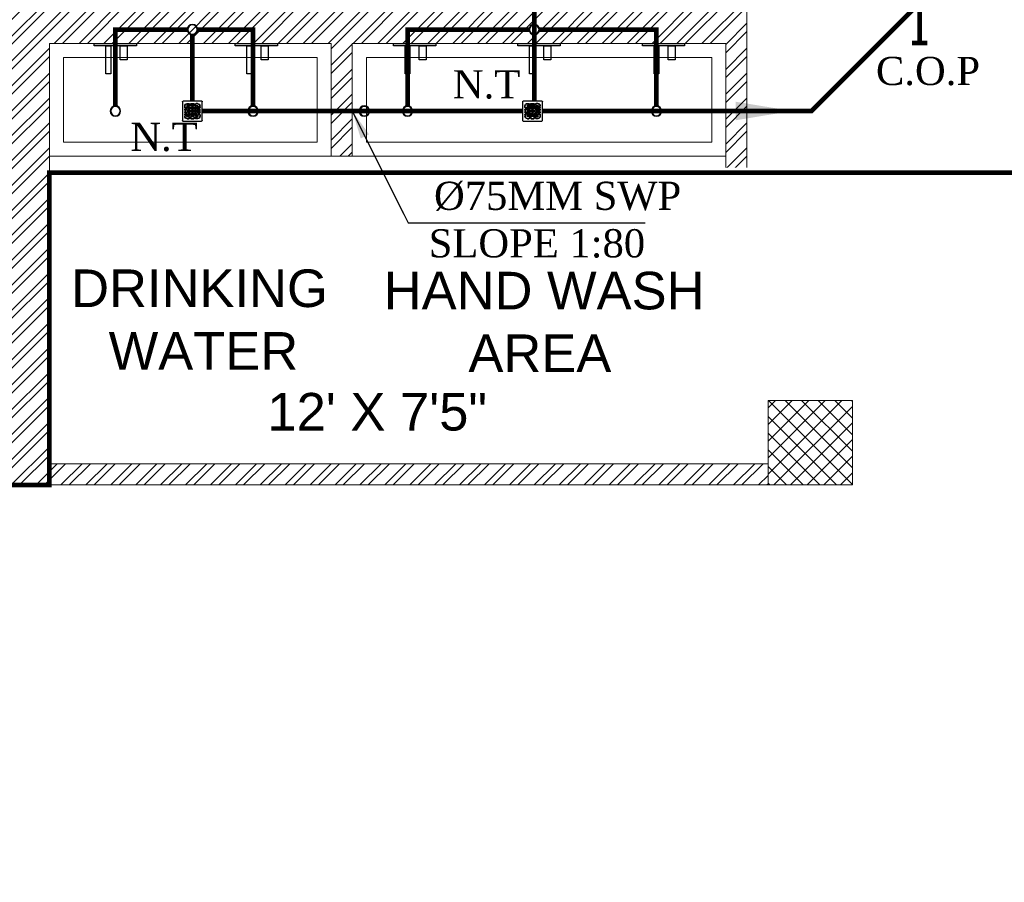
# Model space of a CAD drawing. Header units: inches. Extents: x 119662 to 158499, y 12149 to 20675.
# Tile 50 of 97: x 121952 to 122161, y 19256 to 19440. Entities that reach past the tile are written whole.
import ezdxf

# ---------------------------------------------------------------- set-up
doc = ezdxf.new("R2010")
doc.units = ezdxf.units.IN
doc.header["$MEASUREMENT"] = 0
doc.layers.add('45', color=7, linetype='Continuous')
doc.layers.add('PD_025_TEXT', color=61, linetype='Continuous')
for name, color, linetype, lineweight in [('FLOOR RAISE', 4, 'Continuous', 5), ('PD_BRICK WALL_115', 134, 'Continuous', 30), ('PD_COLUMN', 2, 'Continuous', 60), ('PD_FIXTURE', 21, 'Continuous', 25), ('PD_HATCH', 45, 'Continuous', 9), ('PP- 50DIA Soil Waste Sewer pipe', 54, 'Continuous', 25), ('PP- 75DIA Soil Waste Sewer pipe', 90, 'Continuous', 9), ('PP-TEXT', 7, 'Continuous', 40), ('PP-WWP', 3, 'Continuous', 25)]:
    doc.layers.add(name, color=color, linetype=linetype, lineweight=lineweight)
doc.styles.add('Arial', font='GOTHIC.TTF')
doc.styles.get("Standard").update_dxf_attribs({"font": 'times.ttf', "height": 4})
doc.styles.add('style1', font='arial.ttf', dxfattribs={"height": 500})
doc.styles.add('TIMES NEW ROMAN', font='times.ttf', dxfattribs={"height": 4})
doc.dimstyles.new('ISO-10', dxfattribs={"dimtxt": 6, "dimasz": 0.5, "dimexe": 1.25, "dimexo": 0.625, "dimtad": 1, "dimtoh": 1, "dimdec": 1, "dimlunit": 4, "dimtxsty": 'Standard', "dimblk": 'ARCHTICK', "dimcen": 2.5, "dimclrt": 3, "dimadec": 0, "dimazin": 0, "dimtfac": 1, "dimtdec": 1, "dimtmove": 1, "dimatfit": 3, "dimfxl": 1, "dimarcsym": 0})
doc.dimstyles.new('PP-DIM', dxfattribs={"dimtxt": 4, "dimasz": 1, "dimexe": 1, "dimexo": 1, "dimgap": 0.09, "dimtad": 0, "dimdec": 1, "dimzin": 0, "dimdsep": 46, "dimlunit": 4, "dimtxsty": 'TIMES NEW ROMAN', "dimblk": 'ARCHTICK', "dimcen": 0.09, "dimdle": 1, "dimclrd": 256, "dimclre": 256, "dimclrt": 256, "dimadec": 0, "dimazin": 0, "dimtfac": 1, "dimtdec": 4, "dimtofl": 0, "dimtmove": 1, "dimatfit": 3, "dimfxl": 1, "dimtolj": 1, "dimtzin": 0, "dimlwd": -1, "dimlwe": -1, "dimarcsym": 0})

# ---------------------------------------------------------------- blocks, each defined once
blk = doc.blocks.new('ta0p3456')
at = {"color": 8, "ltscale": 12}
for points in [[(-4.5, 0), (4.5, 0), (4.5, -0.5), (-4.5, -0.5)], [(-1, -0.5), (-1, -6.5), (-2, -6.5), (-2, -0.5)], [(2.5, -0.5), (2.5, -3.5), (1, -3.5), (1, -0.5)]]:
    blk.add_lwpolyline(points, close=True, dxfattribs=at)
blk = doc.blocks.new('FIRST FLOOR')
at = {"layer": 'PD_HATCH', "lineweight": 5}
h = blk.add_hatch(dxfattribs=at)
h.set_pattern_fill('ANSI32', color=251, scale=10)
h.set_pattern_definition([(45, (139238.8868, 19346.3716), (-2.65165, 2.65165), []), (45, (139240.6546, 19346.3716), (-2.65165, 2.65165), [])])
h.paths.add_polyline_path([(139249.66, 19348.45), (139206.41, 19348.45), (139206.41, 19343.95), (139249.66, 19343.95)])
h.paths.add_polyline_path([(139164.41, 19348.45), (139121.16, 19348.45), (139121.16, 19343.95), (139164.41, 19343.95)], flags=17)
h.paths.add_polyline_path([(139207.66, 19260.75), (139207.66, 19265.25), (139121.16, 19265.25), (139121.16, 19420.75), (139044.16, 19420.75), (139044.16, 19364.75), (139082.16, 19364.75), (139082.16, 19369.25), (139048.66, 19369.25), (139048.66, 19416.25), (139116.66, 19416.25), (139116.66, 19369.25), (139112.16, 19369.25), (139112.16, 19364.75), (139116.66, 19364.75), (139116.66, 19316.75), (139112.16, 19316.75), (139112.16, 19312.25), (139116.66, 19312.25), (139116.66, 19265.25), (139060.66, 19265.25), (139060.66, 19260.75), (139194.16, 19260.75), (139194.16, 19254.75), (139198.66, 19254.75), (139198.66, 19260.75)])
h.paths.add_polyline_path([(139249.66, 19265.25), (139249.66, 19260.75), (139411.66, 19260.75), (139411.66, 19265.25), (139258.66, 19265.25), (139258.66, 19354.75), (139318.66, 19354.75), (139318.66, 19330.75), (139323.16, 19330.75), (139323.16, 19354.75), (139402.66, 19354.75), (139402.66, 19326.75), (139407.16, 19326.75), (139407.16, 19485.75), (139411.66, 19485.75), (139411.66, 19490.25), (139402.66, 19490.25), (139402.66, 19363.75), (139258.66, 19363.75), (139258.66, 19579.75), (139249.66, 19579.75)])
h = blk.add_hatch(dxfattribs=at)
h.set_pattern_fill('ANSI37', color=251, scale=20)
h.set_pattern_definition([(45, (284116.9407, 45358.2446), (-1.767766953, 1.767766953), []), (135, (284116.9407, 45358.2446), (-1.767766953, -1.767766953), [])])
h.paths.add_polyline_path([(139429.66, 19278.75), (139429.66, 19260.75), (139411.66, 19260.75), (139411.66, 19278.75)])
at = {"layer": 'PD_BRICK WALL_115', "color": 251, "lineweight": 5}
for points in [[(139411.66, 19265.25), (139258.66, 19265.25), (139258.66, 19354.75), (139318.66, 19354.75), (139318.66, 19330.75), (139323.16, 19330.75), (139323.16, 19354.75), (139402.66, 19354.75), (139402.66, 19326.75), (139407.16, 19326.75), (139407.16, 19485.75), (139411.66, 19485.75), (139411.66, 19490.25), (139402.66, 19490.25), (139402.66, 19363.75), (139258.66, 19363.75), (139258.66, 19579.75), (139249.66, 19579.75), (139249.66, 19265.25), (139249.66, 19265.25)], [(139411.66, 19260.75), (139249.66, 19260.75), (139249.66, 19265.25)]]:
    blk.add_lwpolyline(points, dxfattribs=at)
at = {"layer": 'PD_COLUMN', "color": 251, "lineweight": 5}
blk.add_lwpolyline([(139429.66, 19278.75), (139429.66, 19260.75), (139411.66, 19260.75), (139411.66, 19278.75)], close=True, dxfattribs=at)
at = {"layer": 'PD_FIXTURE', "color": 251, "lineweight": 5, "ltscale": 12}
for p, q in [((139318.66, 19330.75), (139258.66, 19330.75)), ((139402.66, 19330.75), (139323.16, 19330.75))]:
    blk.add_line(p, q, dxfattribs=at)
for points in [[(139261.66, 19333.75), (139315.66, 19333.75), (139315.66, 19351.75), (139261.66, 19351.75)], [(139326.16, 19333.75), (139399.66, 19333.75), (139399.66, 19351.75), (139326.16, 19351.75)]]:
    blk.add_lwpolyline(points, close=True, dxfattribs=at)
at = {"layer": 'PD_FIXTURE', "color": 251, "ltscale": 12}
for p in [(139272.72, 19354.75), (139302.72, 19354.75), (139336.41, 19354.75), (139362.91, 19354.75), (139389.41, 19354.75)]:
    blk.add_blockref('ta0p3456', p, dxfattribs=at)
at = {"layer": 'PD_025_TEXT', "color": 251, "insert": (139453.31, 19338.29), "char_height": 8, "width": 128.4952, "attachment_point": 1, "rotation": 90, "style": 'style1'}
blk.add_mtext('\\pi39.404;7\'4" WIDE\\P\\pi38.269;PASSAGE', dxfattribs=at)
at = {"layer": 'PD_025_TEXT', "color": 251, "char_height": 8, "attachment_point": 1, "style": 'style1'}
for s, insert, width in [('\\pi19.346;DRINKING\\P\\pi24.227; WATER', (139243.96, 19306.63), 91.7722), ('\\pi12.634;HAND WASH \\P\\pi30.661;AREA', (139317.21, 19306.13), 91.7722), ('\\pi23.376;12\' X 7\'5"', (139281.71, 19280.34), 91.7722), ('\\pi62.733;FOYER\\P\\pi58.944;11\'6" X 9\'', (139022.74, 19210.96), 162.9076)]:
    blk.add_mtext(s, dxfattribs=dict(at, insert=insert, width=width))
blk = doc.blocks.new('PP-GRATING')
at = {"linetype": 'Continuous'}
for p, q in [((-49.7, 52.9), (49.7, 52.9)), ((-53.1, -49.4), (-53.1, 49.4)), ((-38.9, 27.3), (-41, 27.3)), ((-41, 27.3), (-41, 19.3)), ((-38.9, 19.3), (-41, 19.3)), ((-41, 6.8), (-41, -6.8)), ((-38.9, 6.8), (-41, 6.8)), ((-38.9, 27.3), (-38.9, 19.3)), ((-38.9, 6.8), (-38.9, -6.8)), ((-36.7, 17), (-32.1, 17)), ((-36.7, 17), (-36.7, 15)), ((-36.7, 15), (-32.1, 15)), ((-32.1, 11.1), (-36.7, 11.1)), ((-36.7, 11.1), (-36.7, 9.1)), ((-32.1, 9.1), (-36.7, 9.1)), ((-32.1, 9.1), (-32.1, 11.1)), ((-29.8, 19.3), (-29.8, 27.3)), ((-27.8, 27.3), (-29.8, 27.3)), ((-29.8, 19.3), (-27.8, 19.3)), ((-29.8, -6.8), (-29.8, 6.8)), ((-29.8, 6.8), (-27.8, 6.8)), ((-27.8, 19.3), (-27.8, 27.3)), ((-27.8, -6.8), (-27.8, 6.8)), ((-27.6, 40.7), (-27.6, 38.6)), ((-19.6, 40.7), (-27.6, 40.7)), ((-19.6, 38.6), (-27.6, 38.6)), ((-27.6, 29.6), (-27.6, 27.5)), ((-27.6, 29.6), (-19.6, 29.6)), ((-27.6, 27.5), (-19.6, 27.5)), ((-23.9, 14.8), (-23.9, 19.3)), ((-21.9, 19.3), (-23.9, 19.3)), ((-21.9, 14.8), (-23.9, 14.8)), ((-23.9, -2.3), (-23.9, 2.3)), ((-21.9, 2.3), (-23.9, 2.3)), ((-21.9, 14.8), (-21.9, 19.3)), ((-21.9, -2.3), (-21.9, 2.3)), ((-19.6, 38.6), (-19.6, 40.7)), ((-19.6, 27.5), (-19.6, 29.6)), ((-19.6, 23.6), (-15.1, 23.6)), ((-19.6, 21.6), (-19.6, 23.6)), ((-19.6, 21.6), (-15.1, 21.6)), ((-15.1, 12.5), (-19.6, 12.5)), ((-19.6, 12.5), (-19.6, 10.5)), ((-15.1, 10.5), (-19.6, 10.5)), ((-19.6, 6.6), (-15.1, 6.6)), ((-19.6, 4.5), (-19.6, 6.6)), ((-19.6, 4.5), (-15.1, 4.5)), ((-17.3, 31.8), (-17.3, 36.4)), ((-15.3, 36.4), (-17.3, 36.4)), ((-17.3, 31.8), (-15.3, 31.8)), ((-15.3, 31.8), (-15.3, 36.4)), ((-15.1, 23.6), (-15.1, 21.6)), ((-15.1, 12.5), (-15.1, 10.5)), ((-15.1, 6.6), (-15.1, 4.5)), ((-12.8, 19.3), (-12.8, 14.8)), ((-10.7, 19.3), (-12.8, 19.3)), ((-12.8, 14.8), (-10.7, 14.8)), ((-12.8, 2.3), (-12.8, -2.3)), ((-10.7, 2.3), (-12.8, 2.3)), ((-11.4, 36.4), (-11.4, 31.8)), ((-9.4, 36.4), (-11.4, 36.4)), ((-11.4, 31.8), (-9.4, 31.8)), ((-10.7, 19.3), (-10.7, 14.8)), ((-10.7, 2.3), (-10.7, -2.3)), ((-9.4, 36.4), (-9.4, 31.8)), ((-7.1, 38.6), (-7.1, 40.7)), ((-7.1, 40.7), (6.5, 40.7)), ((-7.1, 38.6), (6.5, 38.6)), ((-7.1, 29.6), (6.5, 29.6)), ((-7.1, 29.6), (-7.1, 27.5)), ((-7.1, 27.5), (6.5, 27.5)), ((-6.9, 14.8), (-6.9, 19.3)), ((-4.8, 19.3), (-6.9, 19.3)), ((-4.8, 14.8), (-6.9, 14.8)), ((-6.9, -2.3), (-6.9, 2.3)), ((-4.8, 2.3), (-6.9, 2.3)), ((-4.8, 14.8), (-4.8, 19.3)), ((-4.8, -2.3), (-4.8, 2.3)), ((-2.6, 23.6), (2, 23.6)), ((-2.6, 21.6), (-2.6, 23.6)), ((-2.6, 21.6), (2, 21.6)), ((2, 12.5), (-2.6, 12.5)), ((-2.6, 12.5), (-2.6, 10.5)), ((2, 10.5), (-2.6, 10.5)), ((-2.6, 6.6), (2, 6.6)), ((-2.6, 4.5), (-2.6, 6.6)), ((-2.6, 4.5), (2, 4.5)), ((2, 23.6), (2, 21.6)), ((2, 12.5), (2, 10.5)), ((2, 6.6), (2, 4.5)), ((4.3, 19.3), (4.3, 14.8)), ((6.3, 19.3), (4.3, 19.3)), ((4.3, 14.8), (6.3, 14.8)), ((4.3, 2.3), (4.3, -2.3)), ((6.3, 2.3), (4.3, 2.3)), ((6.3, 19.3), (6.3, 14.8)), ((6.3, 2.3), (6.3, -2.3)), ((6.5, 40.7), (6.5, 38.6)), ((6.5, 29.6), (6.5, 27.5)), ((8.8, 31.8), (8.8, 36.4)), ((10.9, 36.4), (8.8, 36.4)), ((8.8, 31.8), (10.9, 31.8)), ((10.2, 14.8), (10.2, 19.3)), ((12.2, 19.3), (10.2, 19.3)), ((12.2, 14.8), (10.2, 14.8)), ((10.2, -2.3), (10.2, 2.3)), ((12.2, 2.3), (10.2, 2.3)), ((10.9, 31.8), (10.9, 36.4)), ((12.2, 14.8), (12.2, 19.3)), ((12.2, -2.3), (12.2, 2.3)), ((14.5, 23.6), (19, 23.6)), ((14.5, 21.6), (14.5, 23.6)), ((14.5, 21.6), (19, 21.6)), ((19, 12.5), (14.5, 12.5)), ((14.5, 12.5), (14.5, 10.5)), ((19, 10.5), (14.5, 10.5)), ((14.5, 6.6), (19, 6.6)), ((14.5, 4.5), (14.5, 6.6)), ((14.5, 4.5), (19, 4.5)), ((14.7, 31.8), (14.7, 36.4)), ((14.7, 36.4), (16.8, 36.4)), ((16.8, 31.8), (14.7, 31.8)), ((16.8, 31.8), (16.8, 36.4)), ((19, 40.7), (27, 40.7)), ((19, 38.6), (19, 40.7)), ((19, 38.6), (27, 38.6)), ((27, 29.6), (19, 29.6)), ((19, 27.5), (19, 29.6)), ((27, 27.5), (19, 27.5)), ((19, 23.6), (19, 21.6)), ((19, 12.5), (19, 10.5)), ((19, 6.6), (19, 4.5)), ((21.3, 19.3), (21.3, 14.8)), ((23.4, 19.3), (21.3, 19.3)), ((21.3, 14.8), (23.4, 14.8)), ((21.3, 2.3), (21.3, -2.3)), ((23.4, 2.3), (21.3, 2.3)), ((23.4, 19.3), (23.4, 14.8)), ((23.4, 2.3), (23.4, -2.3)), ((27, 40.7), (27, 38.6)), ((27, 29.6), (27, 27.5)), ((27.2, 19.3), (27.2, 27.3)), ((27.2, 27.3), (29.3, 27.3)), ((29.3, 19.3), (27.2, 19.3)), ((27.2, -6.8), (27.2, 6.8)), ((29.3, 6.8), (27.2, 6.8)), ((29.3, 19.3), (29.3, 27.3)), ((29.3, -6.8), (29.3, 6.8)), ((36.1, 17), (31.5, 17)), ((36.1, 15), (31.5, 15)), ((31.5, 11.1), (36.1, 11.1)), ((31.5, 9.1), (31.5, 11.1)), ((31.5, 9.1), (36.1, 9.1)), ((36.1, 17), (36.1, 15)), ((36.1, 11.1), (36.1, 9.1)), ((38.4, 27.3), (38.4, 19.3)), ((38.4, 27.3), (40.4, 27.3)), ((38.4, 19.3), (40.4, 19.3)), ((38.4, 6.8), (38.4, -6.8)), ((38.4, 6.8), (40.4, 6.8)), ((40.4, 27.3), (40.4, 19.3)), ((40.4, 6.8), (40.4, -6.8)), ((52.6, 50), (52.6, -48.9)), ((-41, -6.8), (-38.9, -6.8)), ((-41, -27.3), (-41, -19.3)), ((-38.9, -19.3), (-41, -19.3)), ((-38.9, -27.3), (-41, -27.3)), ((-38.9, -27.3), (-38.9, -19.3)), ((-36.7, -9.1), (-32.1, -9.1)), ((-36.7, -9.1), (-36.7, -11.1)), ((-36.7, -11.1), (-32.1, -11.1)), ((-36.7, -17), (-36.7, -15)), ((-36.7, -15), (-32.1, -15)), ((-36.7, -17), (-32.1, -17)), ((-32.1, -9.1), (-32.1, -11.1)), ((-29.8, -6.8), (-27.8, -6.8)), ((-29.8, -19.3), (-27.8, -19.3)), ((-29.8, -19.3), (-29.8, -27.3)), ((-27.8, -27.3), (-29.8, -27.3)), ((-27.8, -19.3), (-27.8, -27.3)), ((-27.6, -27.5), (-19.6, -27.5)), ((-27.6, -29.6), (-27.6, -27.5)), ((-27.6, -29.6), (-19.6, -29.6)), ((-27.6, -40.7), (-27.6, -38.6)), ((-19.6, -38.6), (-27.6, -38.6)), ((-19.6, -40.7), (-27.6, -40.7)), ((-21.9, -2.3), (-23.9, -2.3)), ((-23.9, -19.3), (-23.9, -14.8)), ((-21.9, -14.8), (-23.9, -14.8)), ((-21.9, -19.3), (-23.9, -19.3)), ((-21.9, -19.3), (-21.9, -14.8)), ((-15.1, -4.5), (-19.6, -4.5)), ((-19.6, -4.5), (-19.6, -6.6)), ((-15.1, -6.6), (-19.6, -6.6)), ((-19.6, -10.5), (-15.1, -10.5)), ((-19.6, -12.5), (-19.6, -10.5)), ((-19.6, -12.5), (-15.1, -12.5)), ((-15.1, -21.6), (-19.6, -21.6)), ((-19.6, -21.6), (-19.6, -23.6)), ((-15.1, -23.6), (-19.6, -23.6)), ((-19.6, -27.5), (-19.6, -29.6)), ((-19.6, -38.6), (-19.6, -40.7)), ((-17.3, -31.8), (-17.3, -36.4)), ((-17.3, -31.8), (-15.3, -31.8)), ((-15.3, -36.4), (-17.3, -36.4)), ((-15.3, -31.8), (-15.3, -36.4)), ((-15.1, -4.5), (-15.1, -6.6)), ((-15.1, -10.5), (-15.1, -12.5)), ((-15.1, -21.6), (-15.1, -23.6)), ((-12.8, -2.3), (-10.7, -2.3)), ((-12.8, -14.8), (-12.8, -19.3)), ((-10.7, -14.8), (-12.8, -14.8)), ((-12.8, -19.3), (-10.7, -19.3)), ((-11.4, -36.4), (-11.4, -31.8)), ((-11.4, -31.8), (-9.4, -31.8)), ((-9.4, -36.4), (-11.4, -36.4)), ((-10.7, -14.8), (-10.7, -19.3)), ((-9.4, -36.4), (-9.4, -31.8)), ((-7.1, -27.5), (6.5, -27.5)), ((-7.1, -29.6), (-7.1, -27.5)), ((-7.1, -29.6), (6.5, -29.6)), ((6.5, -38.6), (-7.1, -38.6)), ((-7.1, -38.6), (-7.1, -40.7)), ((6.5, -40.7), (-7.1, -40.7)), ((-4.8, -2.3), (-6.9, -2.3)), ((-6.9, -19.3), (-6.9, -14.8)), ((-4.8, -14.8), (-6.9, -14.8)), ((-4.8, -19.3), (-6.9, -19.3)), ((-4.8, -19.3), (-4.8, -14.8)), ((2, -4.5), (-2.6, -4.5)), ((-2.6, -4.5), (-2.6, -6.6)), ((2, -6.6), (-2.6, -6.6)), ((-2.6, -10.5), (2, -10.5)), ((-2.6, -12.5), (-2.6, -10.5)), ((-2.6, -12.5), (2, -12.5)), ((2, -21.6), (-2.6, -21.6)), ((-2.6, -21.6), (-2.6, -23.6)), ((2, -23.6), (-2.6, -23.6)), ((2, -4.5), (2, -6.6)), ((2, -10.5), (2, -12.5)), ((2, -21.6), (2, -23.6)), ((4.3, -2.3), (6.3, -2.3)), ((4.3, -14.8), (4.3, -19.3)), ((6.3, -14.8), (4.3, -14.8)), ((4.3, -19.3), (6.3, -19.3)), ((6.3, -14.8), (6.3, -19.3)), ((6.5, -29.6), (6.5, -27.5)), ((6.5, -38.7), (6.5, -40.7)), ((8.8, -31.8), (8.8, -36.4)), ((8.8, -31.8), (10.9, -31.8)), ((8.8, -36.4), (10.9, -36.4)), ((12.2, -2.3), (10.2, -2.3)), ((10.2, -19.3), (10.2, -14.8)), ((12.2, -14.8), (10.2, -14.8)), ((12.2, -19.3), (10.2, -19.3)), ((10.9, -31.8), (10.9, -36.4)), ((12.2, -19.3), (12.2, -14.8)), ((19, -4.5), (14.5, -4.5)), ((14.5, -4.5), (14.5, -6.6)), ((19, -6.6), (14.5, -6.6)), ((14.5, -10.5), (19, -10.5)), ((14.5, -12.5), (14.5, -10.5)), ((14.5, -12.5), (19, -12.5)), ((19, -21.6), (14.5, -21.6)), ((14.5, -21.6), (14.5, -23.6)), ((19, -23.6), (14.5, -23.6)), ((14.7, -31.8), (14.7, -36.4)), ((16.8, -31.8), (14.7, -31.8)), ((14.7, -36.4), (16.8, -36.4)), ((16.8, -31.8), (16.8, -36.4)), ((19, -4.5), (19, -6.6)), ((19, -10.5), (19, -12.5)), ((19, -21.6), (19, -23.6)), ((27, -27.5), (19, -27.5)), ((19, -27.5), (19, -29.6)), ((27, -29.6), (19, -29.6)), ((19, -38.6), (19, -40.7)), ((19, -38.6), (27, -38.6)), ((19, -40.7), (27, -40.7)), ((21.3, -2.3), (23.4, -2.3)), ((21.3, -14.8), (21.3, -19.3)), ((23.4, -14.8), (21.3, -14.8)), ((21.3, -19.3), (23.4, -19.3)), ((23.4, -14.8), (23.4, -19.3)), ((27, -29.6), (27, -27.5)), ((27, -40.7), (27, -38.6)), ((29.3, -6.8), (27.2, -6.8)), ((27.2, -19.3), (27.2, -27.3)), ((29.3, -19.3), (27.2, -19.3)), ((27.2, -27.3), (29.3, -27.3)), ((29.3, -19.3), (29.3, -27.3)), ((36.1, -9.1), (31.5, -9.1)), ((31.5, -9.1), (31.5, -11.1)), ((36.1, -11.1), (31.5, -11.1)), ((36.1, -15), (31.5, -15)), ((36.1, -17), (31.5, -17)), ((36.1, -9.1), (36.1, -11.1)), ((36.1, -17), (36.1, -15)), ((40.4, -6.8), (38.4, -6.8)), ((38.4, -19.3), (40.4, -19.3)), ((38.4, -27.3), (38.4, -19.3)), ((38.4, -27.3), (40.4, -27.3)), ((40.4, -27.3), (40.4, -19.3)), ((49.2, -52.3), (-50.3, -52.3))]:
    blk.add_line(p, q, dxfattribs=at)
for centre, radius, start, end in [((-49.7, 49.4), 3.41, 90, 180), ((49.7, 50), 2.84, 360, 90), ((-27.6, 27.3), 13.4, 90, 180), ((-36.7, 19.3), 4.32, 180, 270), ((-36.7, 6.8), 4.32, 90, 180), ((-27.6, 27.3), 11.4, 90, 180), ((-36.7, 19.3), 2.27, 180, 270), ((-36.7, 6.8), 2.27, 90, 180), ((-32.1, 19.3), 4.32, 270, 360), ((-32.1, 19.3), 2.27, 270, 360), ((-32.1, 6.8), 4.32, 360, 90), ((-32.1, 6.8), 2.27, 360, 90), ((-27.6, 27.3), 2.27, 90, 180), ((-27.6, 27.3), 0.227, 90, 180), ((-19.6, 19.3), 4.32, 90, 180), ((-19.6, 14.8), 4.32, 180, 270), ((-19.6, 2.3), 4.32, 90, 180), ((-19.6, 19.3), 2.27, 90, 180), ((-19.6, 19.3), 2.27, 90, 180), ((-19.6, 14.8), 2.27, 180, 270), ((-19.6, 2.3), 2.27, 90, 180), ((-19.6, 2.3), 2.27, 90, 180), ((-19.6, 36.4), 4.32, 360, 90), ((-19.6, 36.4), 2.27, 360, 90), ((-19.6, 31.8), 4.32, 270, 360), ((-19.6, 31.8), 2.27, 270, 360), ((-15.1, 19.3), 4.32, 360, 90), ((-15.1, 19.3), 2.27, 360, 90), ((-15.1, 14.8), 2.27, 270, 360), ((-15.1, 14.8), 4.32, 270, 0), ((-15.1, 2.3), 4.32, 360, 90), ((-15.1, 2.3), 2.27, 360, 90), ((-7.1, 36.4), 4.32, 90, 180), ((-7.1, 31.8), 4.32, 180, 270), ((-7.1, 36.4), 2.27, 90, 180), ((-7.1, 31.8), 2.27, 180, 270), ((-2.6, 19.3), 4.32, 90, 180), ((-2.6, 14.8), 4.32, 180, 270), ((-2.6, 2.3), 4.32, 90, 180), ((-2.6, 19.3), 2.27, 90, 180), ((-2.6, 19.3), 2.27, 90, 180), ((-2.6, 14.8), 2.27, 180, 270), ((-2.6, 2.3), 2.27, 90, 180), ((-2.6, 2.3), 2.27, 90, 180), ((2, 19.3), 4.32, 360, 90), ((2, 19.3), 2.27, 360, 90), ((2, 14.8), 2.27, 270, 0), ((2, 14.8), 4.32, 270, 0), ((2, 2.3), 4.32, 360, 90), ((2, 2.3), 2.27, 360, 90), ((6.5, 36.4), 4.32, 360, 90), ((6.5, 36.4), 2.27, 360, 90), ((6.5, 31.8), 4.32, 270, 360), ((6.5, 31.8), 2.27, 270, 360), ((14.5, 19.3), 4.32, 90, 180), ((14.5, 14.8), 4.32, 180, 270), ((14.5, 2.3), 4.32, 90, 180), ((14.5, 19.3), 2.27, 90, 180), ((14.5, 14.8), 2.27, 180, 270), ((14.5, 2.3), 2.27, 90, 180), ((14.5, 2.3), 2.27, 90, 180), ((19, 36.4), 4.32, 90, 180), ((19, 31.8), 4.32, 180, 270), ((19, 36.4), 2.27, 90, 180), ((19, 31.8), 2.27, 180, 270), ((19, 19.3), 4.32, 360, 90), ((19, 19.3), 2.27, 360, 90), ((19, 14.8), 2.27, 270, 0), ((19, 14.8), 4.32, 270, 0), ((19, 2.3), 4.32, 360, 90), ((19, 2.3), 2.27, 360, 90), ((27, 27.3), 13.4, 0, 90), ((27, 27.3), 11.4, 0, 90), ((27, 27.3), 2.27, 0, 90), ((27, 27.3), 0.227, 0, 90), ((31.5, 19.3), 4.32, 180, 270), ((31.5, 6.8), 4.32, 90, 180), ((31.5, 19.3), 2.27, 180, 270), ((31.5, 6.8), 2.27, 90, 180), ((36.1, 19.3), 2.27, 270, 0), ((36.1, 19.3), 4.32, 270, 0), ((36.1, 6.8), 4.32, 360, 90), ((36.1, 6.8), 2.27, 360, 90), ((-50.7, -49.8), 2.49, 171.2591, 278.7567), ((-36.7, -6.8), 4.32, 180, 270), ((-36.7, -19.3), 4.32, 90, 180), ((-27.6, -27.3), 13.4, 180, 270), ((-36.7, -6.8), 2.27, 180, 270), ((-36.7, -19.3), 2.27, 90, 180), ((-27.6, -27.3), 11.4, 180, 270), ((-32.1, -6.8), 4.32, 270, 360), ((-32.1, -6.8), 2.27, 270, 360), ((-32.1, -19.3), 4.32, 360, 90), ((-32.1, -19.3), 2.27, 360, 90), ((-27.6, -27.3), 2.27, 180, 270), ((-27.6, -27.3), 0.227, 180, 270), ((-19.6, -2.3), 4.32, 180, 270), ((-19.6, -14.8), 4.32, 90, 180), ((-19.6, -19.3), 4.32, 180, 270), ((-19.6, -2.3), 2.27, 180, 270), ((-19.6, -14.8), 2.27, 90, 180), ((-19.6, -14.8), 2.27, 90, 180), ((-19.6, -19.3), 2.27, 180, 270), ((-19.6, -31.8), 4.32, 360, 90), ((-19.6, -31.8), 2.27, 360, 90), ((-19.6, -36.4), 4.32, 270, 0), ((-19.6, -36.4), 2.27, 270, 0), ((-15.1, -2.3), 2.27, 270, 360), ((-15.1, -2.3), 4.32, 270, 0), ((-15.1, -14.8), 4.32, 360, 90), ((-15.1, -14.8), 2.27, 360, 90), ((-15.1, -19.3), 2.27, 270, 360), ((-15.1, -19.3), 4.32, 270, 0), ((-7.1, -31.8), 4.32, 90, 180), ((-7.1, -36.4), 4.32, 180, 270), ((-7.1, -31.8), 2.27, 90, 180), ((-7.1, -36.4), 2.27, 180, 270), ((-2.6, -2.3), 4.32, 180, 270), ((-2.6, -14.8), 4.32, 90, 180), ((-2.6, -19.3), 4.32, 180, 270), ((-2.6, -2.3), 2.27, 180, 270), ((-2.6, -14.8), 2.27, 90, 180), ((-2.6, -14.8), 2.27, 90, 180), ((-2.6, -19.3), 2.27, 180, 270), ((2, -2.3), 2.27, 270, 0), ((2, -2.3), 4.32, 270, 0), ((2, -14.8), 4.32, 360, 90), ((2, -14.8), 2.27, 360, 90), ((2, -19.3), 2.27, 270, 0), ((2, -19.3), 4.32, 270, 0), ((6.5, -31.8), 4.32, 360, 90), ((6.5, -31.8), 2.27, 360, 90), ((6.6, -36.4), 2.27, 269.679, 359.679), ((6.6, -36.4), 4.32, 269.679, 359.679), ((14.5, -2.3), 4.32, 180, 270), ((14.5, -14.8), 4.32, 90, 180), ((14.5, -19.3), 4.32, 180, 270), ((14.5, -2.3), 2.27, 180, 270), ((14.5, -14.8), 2.27, 90, 180), ((14.5, -14.8), 2.27, 90, 180), ((14.5, -19.3), 2.27, 180, 270), ((19, -31.8), 4.32, 90, 180), ((19, -36.4), 4.32, 180, 270), ((19, -31.8), 2.27, 90, 180), ((19, -36.4), 2.27, 180, 270), ((19, -2.3), 2.27, 270, 0), ((19, -2.3), 4.32, 270, 0), ((19, -14.8), 4.32, 360, 90), ((19, -14.8), 2.27, 360, 90), ((19, -19.3), 2.27, 270, 0), ((19, -19.3), 4.32, 270, 0), ((27, -27.3), 2.27, 270, 360), ((27, -27.3), 0.227, 270, 360), ((27, -27.3), 13.4, 270, 360), ((27, -27.3), 11.4, 270, 360), ((31.5, -6.8), 4.32, 180, 270), ((31.5, -19.3), 4.32, 90, 180), ((31.5, -6.8), 2.27, 180, 270), ((31.5, -19.3), 2.27, 90, 180), ((36.1, -6.8), 2.27, 270, 0), ((36.1, -6.8), 4.32, 270, 0), ((36.1, -19.3), 4.32, 360, 90), ((36.1, -19.3), 2.27, 360, 90), ((49.2, -48.9), 3.41, 270, 360)]:
    blk.add_arc(centre, radius, start, end, dxfattribs=at)
blk = doc.blocks.new('BT-PP')
for radius in [37.5, 33.8]:
    blk.add_circle((0, 0), radius)
blk = doc.blocks.new('_ArchTick')
at = {"color": 251, "linetype": 'ByBlock', "const_width": 0.15}
blk.add_lwpolyline([(-0.5, -0.5), (0.5, 0.5)], dxfattribs=at)

msp = doc.modelspace()

# ---------------------------------------------------------------- block references
at = {"color": 8}
msp.add_blockref('FIRST FLOOR', (-17300.79, 79.93), dxfattribs=at)

# ---------------------------------------------------------------- next in the draw order: linework, layer by layer
at = {"layer": 'PP- 50DIA Soil Waste Sewer pipe'}
for points in [[(121971.93, 19421.39, 1, 1, 0), (121971.93, 19437.63, 1, 1, 0), (121987.33, 19437.63, 1, 1, 0)], [(121989.33, 19437.63, 1, 1, 0), (122001.23, 19437.63, 1, 1, 0), (122001.23, 19421.39, 1, 1, 0)], [(122034.12, 19421.39, 1, 1, 0), (122034.12, 19437.63, 1, 1, 0), (122060, 19437.63, 1, 1, 0)], [(122062.22, 19437.63, 1, 1, 0), (122087.12, 19437.63, 1, 1, 0), (122087.12, 19421.39, 1, 1, 0)]]:
    msp.add_lwpolyline(points, format="xyseb", dxfattribs=at)
at = {"layer": 'PP- 50DIA Soil Waste Sewer pipe', "const_width": 1, "elevation": 0}
msp.add_lwpolyline([(121988.33, 19422.39), (121988.33, 19436.63)], dxfattribs=at)
at = {"layer": 'PP- 75DIA Soil Waste Sewer pipe', "ltscale": 0.015, "const_width": 1}
for points in [[(122143.14, 19654.63), (122143.14, 19434.77)], [(122068.48, 19481.54), (122061.11, 19474.17), (122061.11, 19422.41)], [(122144.79, 19434.77), (122141.5, 19434.77)], [(122058.62, 19420.28), (121990.43, 19420.28)]]:
    msp.add_lwpolyline(points, dxfattribs=at)
at = {"layer": 'PP- 75DIA Soil Waste Sewer pipe', "ltscale": 0.015}
msp.add_lwpolyline([(122062.85, 19420.3, 1, 1, 0), (122120.11, 19420.3, 1, 1, 0), (122143.14, 19443.33, 1, 1, 0)], format="xyseb", dxfattribs=at)

# ---------------------------------------------------------------- next in the draw order: block references
at = {"layer": 'PP- 50DIA Soil Waste Sewer pipe', "xscale": -0.02961412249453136, "yscale": 0.02961412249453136, "zscale": 0.02961412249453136, "rotation": 270}
for p in [(121988.33, 19437.63), (122061.11, 19437.63), (121971.93, 19420.28), (122001.23, 19420.28), (122024.93, 19420.28), (122034.12, 19420.28), (122060.62, 19420.28), (122087.12, 19420.28)]:
    msp.add_blockref('BT-PP', p, dxfattribs=at)
at = {"layer": 'PP-WWP', "xscale": -0.04021621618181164, "yscale": 0.04021621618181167, "zscale": 40.21621618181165}
for p, rotation in [((121988.33, 19420.25), 89.99999999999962), ((122060.75, 19420.28), 89.99999999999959)]:
    msp.add_blockref('PP-GRATING', p, dxfattribs=dict(at, rotation=rotation))

# ---------------------------------------------------------------- next in the draw order: texts
at = {"layer": 'PP-TEXT', "char_height": 6, "width": 26.6614, "attachment_point": 7, "style": 'Arial'}
for s, insert in [('{\\fTimes New Roman|b0|i0|c0|p0;C.O.P}', (122133.84, 19425.7)), ('{\\fTimes New Roman|b0|i0|c0|p0;N.T}', (122043.79, 19422.85, 0)), ('{\\fTimes New Roman|b0|i0|c0|p0;N.T}', (121975.11, 19411.66, 0))]:
    msp.add_mtext(s, dxfattribs=dict(at, insert=insert))
at = {"layer": 'PP-TEXT', "insert": (122039.76, 19399), "char_height": 6, "width": 79.3915, "attachment_point": 7, "style": 'Arial', "bg_fill": 2}
msp.add_mtext('{\\fTimes New Roman|b0|i0|c0|p34;Ø75MM SWP }', dxfattribs=at)

# ---------------------------------------------------------------- next in the draw order: leaders
at = {"layer": 'PP- 75DIA Soil Waste Sewer pipe', "ltscale": 0.015}
for points in [[(122061.11, 19469.62), (122061.11, 19432.66)], [(122116.01, 19420.3), (122092, 19420.3)]]:
    msp.add_leader(points, dimstyle='ISO-10', override={"dimasz": 12, "dimgap": 0.625, "dimtad": 0}, dxfattribs=at)

# ---------------------------------------------------------------- next in the draw order: texts
at = {"layer": 'PP-TEXT', "insert": (122084.7, 19389), "char_height": 6, "width": 48.446, "attachment_point": 9, "style": 'Arial', "bg_fill": 2}
msp.add_mtext('{\\fTimes New Roman|b0|i0|c0|p34; \\PSLOPE 1:80}', dxfattribs=at)

# ---------------------------------------------------------------- next in the draw order: linework, layer by layer
at = {"layer": 'FLOOR RAISE', "const_width": 1}
msp.add_lwpolyline([(121743.37, 19668.68), (122488.87, 19668.68), (122488.87, 19512.18), (122470.87, 19512.18), (122470.87, 19509.18), (122194.87, 19509.18), (122194.87, 19407.18), (122106.37, 19407.18), (121957.87, 19407.18), (121957.87, 19340.68), (121741.87, 19340.68), (121741.87, 19358.68), (121743.37, 19358.68), (121743.37, 19668.68)], dxfattribs=at)

# ---------------------------------------------------------------- next in the draw order: leaders
at = {"layer": '45'}
msp.add_leader([(122022.37, 19420.28), (122034.23, 19396.46), (122084.7, 19396.46)], dimstyle='PP-DIM', override={"dimasz": 6}, dxfattribs=at)

doc.saveas('drawing.dxf')
